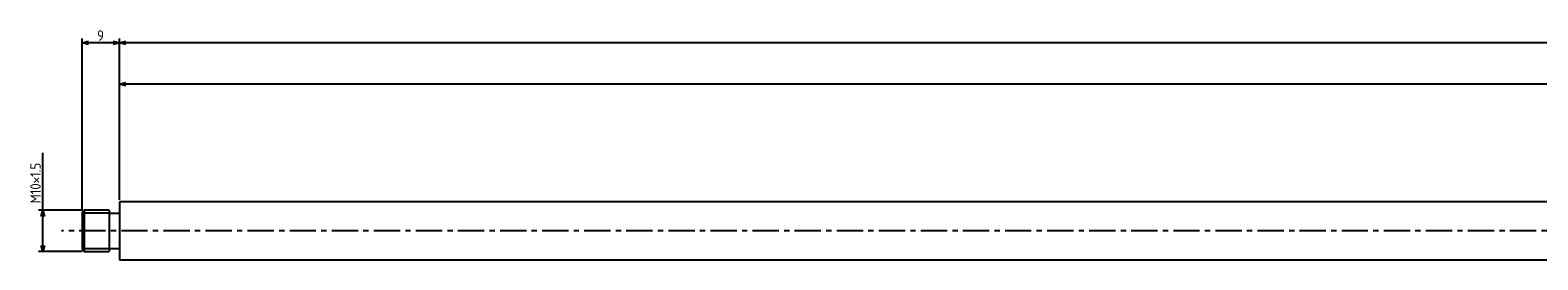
# Model space of a CAD drawing. Extents: x -1098 to 411, y -199 to -137.
# Tile 1 of 3: x -1098 to -734, y -192 to -137. Entities that reach past the tile are written whole.
import ezdxf

# ---------------------------------------------------------------- set-up
doc = ezdxf.new("R2010")
doc.units = 0
doc.header["$LTSCALE"] = 0.2
doc.linetypes.add('CENTER', pattern=[50.8, 31.75, -6.35, 6.35, -6.35])
doc.layers.get('0').update_dxf_attribs({"linetype": 'CONTINUOUS'})
doc.layers.get('DEFPOINTS').update_dxf_attribs({"linetype": 'CONTINUOUS'})
for name, color, linetype in [('18-0-CON', 3, 'CONTINUOUS'), ('18-2-CEN', 1, 'CENTER'), ('35-0-CON', 7, 'CONTINUOUS')]:
    doc.layers.add(name, color=color, linetype=linetype)
doc.styles.add('DIMENSION', font='isocp.shx', dxfattribs={"bigfont": 'bigfont.shx'})
doc.dimstyles.get("Standard").update_dxf_attribs({"dimtxt": 0.18, "dimasz": 0.18, "dimexe": 0.18, "dimexo": 0.0625, "dimgap": 0.09, "dimtad": 0, "dimtih": 1, "dimtoh": 1, "dimzin": 0, "dimcen": 0.09, "dimazin": 3, "dimtfac": 1, "dimtofl": 0, "dimtmove": 0, "dimatfit": 3})

# ---------------------------------------------------------------- blocks, each defined once
blk = doc.blocks.new('_OPEN30')
at = {"color": 0, "linetype": 'BYBLOCK'}
for p, q in [((-1, 0.27), (0, 0)), ((0, 0), (-1, -0.27)), ((0, 0), (-1, 0))]:
    blk.add_line(p, q, dxfattribs=at)
blk = doc.blocks.new('*U100')
at = {"layer": '18-0-CON', "color": 161, "style": 'DIMENSION'}
blk.add_text('St700', height=2.5, dxfattribs=at).set_placement((-730.8, -149.5))
blk = doc.blocks.new('*D47')
at = {"layer": '18-0-CON', "color": 161}
for p, q in [((-1076.47, -177.92), (-1076.47, -149)), ((-376.47, -175.22), (-376.47, -149)), ((-377.97, -150), (-1074.97, -150))]:
    blk.add_line(p, q, dxfattribs=at)
at = {"layer": 'DEFPOINTS', "color": 0}
for p in [(-1076.47, -150), (-376.47, -175.72), (-1076.47, -178.42)]:
    blk.add_point(p, dxfattribs=at)
at = {"layer": '18-0-CON'}
blk.add_blockref('*U100', (0, 0), dxfattribs=at)
at = {"layer": '18-0-CON', "color": 161, "xscale": 1.5, "yscale": 1.5, "zscale": 1.5, "rotation": 180}
blk.add_blockref('_OPEN30', (-1076.47, -150), dxfattribs=at)
at = {"layer": '18-0-CON', "color": 161, "xscale": 1.5, "yscale": 1.5, "zscale": 1.5}
blk.add_blockref('_OPEN30', (-376.47, -150), dxfattribs=at)
blk = doc.blocks.new('*U95')
at = {"layer": '18-0-CON', "color": 161, "style": 'DIMENSION'}
blk.add_text('9', height=2.5, dxfattribs=at).set_placement((-1081.89, -139.5))
blk = doc.blocks.new('*D48')
at = {"layer": '18-0-CON', "color": 161}
for p, q in [((-1085.47, -180.42), (-1085.47, -139)), ((-1077.97, -140), (-1083.97, -140)), ((-1076.47, -177.92), (-1076.47, -139))]:
    blk.add_line(p, q, dxfattribs=at)
at = {"layer": 'DEFPOINTS', "color": 0}
for p in [(-1085.47, -140), (-1085.47, -180.92), (-1076.47, -178.42)]:
    blk.add_point(p, dxfattribs=at)
at = {"layer": '18-0-CON'}
blk.add_blockref('*U95', (0, 0), dxfattribs=at)
at = {"layer": '18-0-CON', "color": 161, "xscale": 1.5, "yscale": 1.5, "zscale": 1.5, "rotation": 180}
blk.add_blockref('_OPEN30', (-1085.47, -140), dxfattribs=at)
at = {"layer": '18-0-CON', "color": 161, "xscale": 1.5, "yscale": 1.5, "zscale": 1.5}
blk.add_blockref('_OPEN30', (-1076.47, -140), dxfattribs=at)
blk = doc.blocks.new('*U99')
at = {"layer": '18-0-CON', "color": 161, "style": 'DIMENSION'}
blk.add_text('M10×1.5', height=2.5, rotation=90, dxfattribs=at).set_placement((-1095.5, -178.79))
blk = doc.blocks.new('*D49')
at = {"layer": '18-0-CON', "color": 161}
for p, q in [((-1095, -180.42), (-1095, -166.56)), ((-1085.47, -180.42), (-1096, -180.42)), ((-1095, -188.92), (-1095, -181.92)), ((-1085.47, -190.42), (-1096, -190.42))]:
    blk.add_line(p, q, dxfattribs=at)
at = {"layer": 'DEFPOINTS', "color": 0}
for p in [(-1095, -180.42), (-1084.97, -180.42), (-1084.97, -190.42)]:
    blk.add_point(p, dxfattribs=at)
at = {"layer": '18-0-CON'}
blk.add_blockref('*U99', (0, 0), dxfattribs=at)
at = {"layer": '18-0-CON', "color": 161, "xscale": 1.5, "yscale": 1.5, "zscale": 1.5}
for p, rotation in [((-1095, -180.42), 90), ((-1095, -190.42), 270)]:
    blk.add_blockref('_OPEN30', p, dxfattribs=dict(at, rotation=rotation))
blk = doc.blocks.new('*U96')
at = {"layer": '18-0-CON', "color": 161, "style": 'DIMENSION'}
blk.add_text('1462', height=2.5, dxfattribs=at).set_placement((-348.93, -139.5))
blk = doc.blocks.new('*D51')
at = {"layer": '18-0-CON', "color": 161}
for p, q in [((-1076.47, -177.92), (-1076.47, -139)), ((384.03, -140), (-1074.97, -140)), ((385.53, -174.97), (385.53, -139))]:
    blk.add_line(p, q, dxfattribs=at)
at = {"layer": 'DEFPOINTS', "color": 0}
for p in [(-1076.47, -140), (385.53, -175.47), (-1076.47, -178.42)]:
    blk.add_point(p, dxfattribs=at)
at = {"layer": '18-0-CON'}
blk.add_blockref('*U96', (0, 0), dxfattribs=at)
at = {"layer": '18-0-CON', "color": 161, "xscale": 1.5, "yscale": 1.5, "zscale": 1.5, "rotation": 180}
blk.add_blockref('_OPEN30', (-1076.47, -140), dxfattribs=at)
at = {"layer": '18-0-CON', "color": 161, "xscale": 1.5, "yscale": 1.5, "zscale": 1.5}
blk.add_blockref('_OPEN30', (385.53, -140), dxfattribs=at)

msp = doc.modelspace()

# ---------------------------------------------------------------- linework, layer by layer
at = {"layer": '18-0-CON'}
for p, q in [((-1078.975, -181.168), (-1085.475, -181.168)), ((-1085.475, -189.668), (-1078.975, -189.668))]:
    msp.add_line(p, q, dxfattribs=at)
at = {"layer": '18-2-CEN'}
msp.add_line((403.525, -185.418), (-1090.475, -185.418), dxfattribs=at)
at = {"layer": '35-0-CON'}
for p, q in [((-1084.975, -180.418), (-1085.475, -180.918)), ((-1085.475, -180.918), (-1085.475, -189.918)), ((-1078.975, -180.418), (-1084.975, -180.418)), ((-1084.975, -180.418), (-1084.975, -184.287)), ((-1078.975, -180.418), (-1078.975, -190.418)), ((-1078.975, -181.168), (-1076.475, -181.168)), ((-376.475, -178.418), (-1076.475, -178.418)), ((-1076.475, -178.418), (-1076.475, -192.418)), ((-1084.975, -184.287), (-1084.975, -190.418)), ((-1085.475, -189.918), (-1084.975, -190.418)), ((-1084.975, -190.418), (-1078.975, -190.418)), ((-1078.975, -189.668), (-1076.475, -189.668)), ((-1076.475, -192.418), (-376.475, -192.418))]:
    msp.add_line(p, q, dxfattribs=at)

# ---------------------------------------------------------------- dimensions: what is measured, and where the dimension line sits
at = {"layer": '18-0-CON'}
for base, p1, p2, override, picture, middle in [((-1085.475, -140), (-1076.475, -178.418), (-1085.475, -180.918), {"dimscale": 1}, '*D48', (-1080.975, -138.25)), ((-1076.475, -140), (385.525, -175.468), (-1076.475, -178.418), {"dimscale": 1}, '*D51', (-345.475, -138.25)), ((-1076.475, -150), (-376.475, -175.718), (-1076.475, -178.418), {"dimscale": 1, "dimpost": 'St<>'}, '*D47', (-726.475, -148.25))]:
    dim = msp.add_linear_dim(base=base, p1=p1, p2=p2, dimstyle='Standard', override=override, dxfattribs=at)
    dim.commit()
    dim.dimension.update_dxf_attribs({"geometry": picture, "text_midpoint": middle})
dim = msp.add_linear_dim(base=(-1095, -180.418), p1=(-1084.975, -190.418), p2=(-1084.975, -180.418), angle=90, dimstyle='Standard', override={"dimscale": 1, "dimpost": 'M<>×1.5'}, dxfattribs=at)
dim.commit()
dim.dimension.update_dxf_attribs({"geometry": '*D49', "text_midpoint": (-1096.75, -172.741)})

doc.saveas('drawing.dxf')
